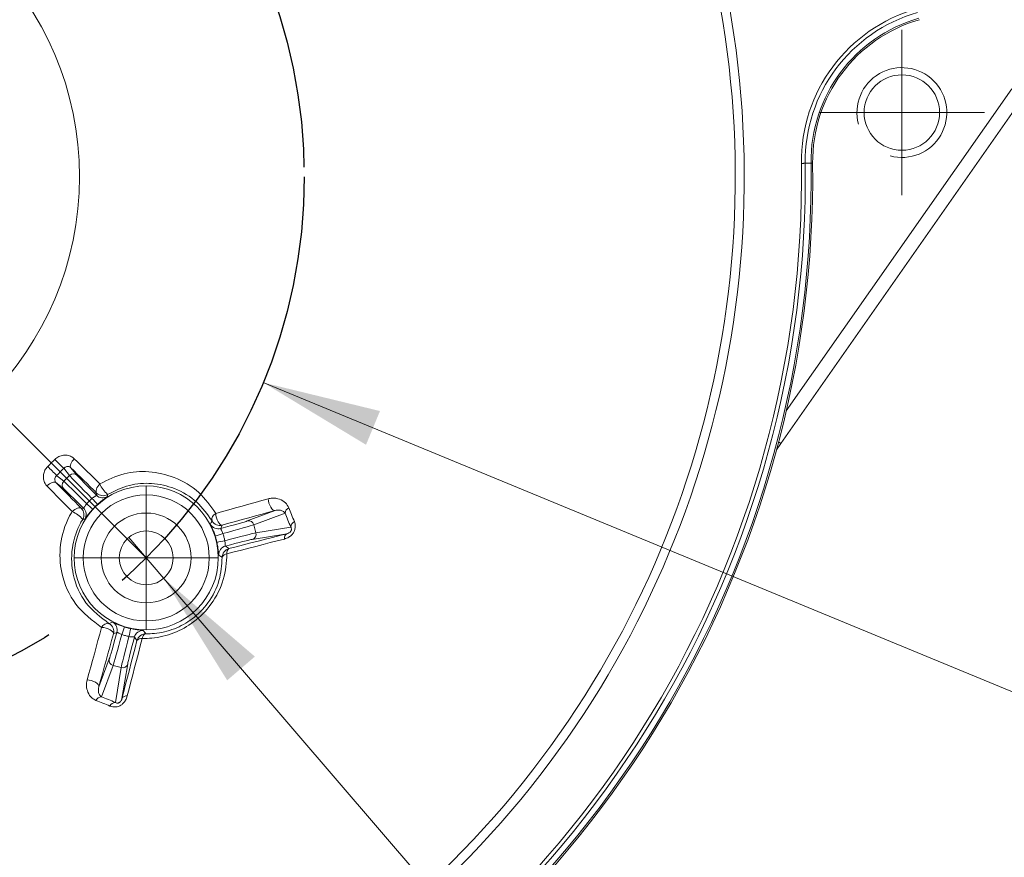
# Model space of a CAD drawing. Header units: millimetres. Extents: x 15 to 415, y 5 to 292.
# Tile 11 of 25: x 87 to 114, y 208 to 231. Entities that reach past the tile are written whole.
import ezdxf

# ---------------------------------------------------------------- set-up
doc = ezdxf.new("R2010")
doc.units = ezdxf.units.MM
doc.linetypes.add('CENTERX2', pattern=[20.32, 12.7, -2.54, 2.54, -2.54])
doc.styles.add('SLDTEXTSTYLE1', font='TXT', dxfattribs={"width": 0.75})
doc.dimstyles.new('SLDDIMSTYLE0', dxfattribs={"dimtxt": 3.5, "dimasz": 3.302, "dimexe": 0, "dimexo": 0.0625, "dimgap": 0.875, "dimtad": 0, "dimtih": 1, "dimtoh": 1, "dimdec": 4, "dimlfac": 2, "dimzin": 12, "dimdsep": 46, "dimtxsty": 'SLDTEXTSTYLE1', "dimsah": 1, "dimcen": 0.09, "dimazin": 3, "dimtfac": 1, "dimtofl": 0, "dimtmove": 0, "dimatfit": 3, "dimfxl": 1, "dimfrac": 2, "dimtolj": 1, "dimtzin": 12, "dimarcsym": 0})
doc.dimstyles.new('SLDDIMSTYLE1', dxfattribs={"dimtxt": 3.5, "dimasz": 3.302, "dimexe": 0, "dimexo": 0.0625, "dimgap": 0.875, "dimtad": 0, "dimtih": 1, "dimtoh": 1, "dimlfac": 2, "dimrnd": 1e-09, "dimzin": 12, "dimdsep": 46, "dimtxsty": 'SLDTEXTSTYLE1', "dimblk1": 'NONE', "dimsah": 1, "dimcen": 0, "dimadec": 0, "dimazin": 3, "dimtfac": 1, "dimtmove": 0, "dimatfit": 3, "dimldrblk": 'NONE', "dimfxl": 1, "dimfrac": 2, "dimtolj": 1, "dimtzin": 12, "dimarcsym": 0})
doc.dimstyles.new('SLDDIMSTYLE2', dxfattribs={"dimtxt": 3.5, "dimasz": 3.302, "dimexe": 0, "dimexo": 0.0625, "dimgap": 0.875, "dimtad": 0, "dimtih": 1, "dimtoh": 1, "dimlfac": 2, "dimrnd": 1e-09, "dimzin": 12, "dimdsep": 46, "dimtxsty": 'SLDTEXTSTYLE1', "dimsah": 1, "dimcen": 0, "dimadec": 0, "dimazin": 3, "dimtfac": 1, "dimtofl": 0, "dimtmove": 0, "dimatfit": 3, "dimfxl": 1, "dimfrac": 2, "dimtolj": 1, "dimtzin": 12, "dimarcsym": 0})

# ---------------------------------------------------------------- blocks, each defined once
blk = doc.blocks.new('_D')
at = {"color": 7, "linetype": 'Continuous', "lineweight": 0}
for p, q in [((79.888, 227.865), (79.888, 265.51)), ((91.202, 238.178), (107.215, 254.191))]:
    blk.add_line(p, q, dxfattribs=at)
for start, end in [(74.4106, 90), (45, 62.8886)]:
    blk.add_arc((79.888, 226.865), 37.645, start, end, dxfattribs=at)
for points in [[(79.888, 264.51), (83.165, 263.858), (83.209, 264.873)], [(106.507, 253.484), (104.416, 256.089), (103.73, 255.34)]]:
    blk.add_solid(points, dxfattribs=at)
at = {"color": 7, "linetype": 'Continuous', "lineweight": 0, "insert": (90.005, 263.687), "char_height": 3.5, "attachment_point": 1, "style": 'SLDTEXTSTYLE1'}
blk.add_mtext('45°', dxfattribs=at)
blk = doc.blocks.new('_D_1')
at = {"color": 7, "linetype": 'Continuous', "lineweight": 0}
for p, q in [((90.007, 216.827), (90.983, 215.689)), ((90.983, 215.689), (108.361, 195.426)), ((108.361, 195.426), (126.384, 195.426))]:
    blk.add_line(p, q, dxfattribs=at)
blk.add_solid([(90.983, 215.689), (92.747, 212.852), (93.518, 213.513)], dxfattribs=at)
at = {"color": 7, "linetype": 'Continuous', "lineweight": 0, "char_height": 3.5, "attachment_point": 1, "style": 'SLDTEXTSTYLE1'}
for s, insert in [('(x4) M', (109.949, 199.938)), ('3', (123.798, 199.938))]:
    blk.add_mtext(s, dxfattribs=dict(at, insert=insert))
blk = doc.blocks.new('_NONE')
blk = doc.blocks.new('_D_2')
at = {"color": 7, "linetype": 'Continuous', "lineweight": 0}
for p, q in [((93.752, 221.137), (115.135, 212.303)), ((115.135, 212.303), (127.173, 212.303))]:
    blk.add_line(p, q, dxfattribs=at)
blk.add_solid([(93.752, 221.137), (96.61, 219.407), (96.998, 220.346)], dxfattribs=at)
at = {"color": 7, "linetype": 'Continuous', "lineweight": 0, "char_height": 3.5, "attachment_point": 1, "style": 'SLDTEXTSTYLE1'}
for s, insert in [('%%c', (116.723, 216.815)), ('60', (122.001, 216.868))]:
    blk.add_mtext(s, dxfattribs=dict(at, insert=insert))
blk = doc.blocks.new('SW_CENTERMARKSYMBOL_5')
at = {"color": 0, "linetype": 'Continuous', "lineweight": 0}
for p, q in [((0, 1.25), (0, 2)), ((0, 0), (0, 1.25)), ((-1.25, 0), (-2, 0)), ((0, 0), (-1.25, 0)), ((0, 0), (0, -1.25)), ((0, 0), (1.25, 0)), ((1.25, 0), (2, 0)), ((0, -1.25), (0, -2))]:
    blk.add_line(p, q, dxfattribs=at)
blk = doc.blocks.new('SW_CENTERMARKSYMBOL_10')
at = {"color": 0, "linetype": 'Continuous', "lineweight": 0}
for p, q in [((0, 1.25), (0, 2.3)), ((0, 0), (0, 1.25)), ((-1.25, 0), (-2.3, 0)), ((0, 0), (-1.25, 0)), ((0, 0), (0, -1.25)), ((0, 0), (1.25, 0)), ((1.25, 0), (2.3, 0)), ((0, -1.25), (0, -2.3))]:
    blk.add_line(p, q, dxfattribs=at)

msp = doc.modelspace()

# ---------------------------------------------------------------- linework, layer by layer
at = {"color": 7, "linetype": 'Continuous', "lineweight": 15}
for p, q in [((108.301956, 220.354246), (114.576584, 229.315341)), ((114.904245, 229.085909), (108.152245, 219.443057)), ((108.991916, 227.241884), (108.829798, 227.239783)), ((108.152245, 219.443057), (108.029403, 219.262056)), ((88.36285, 218.552591), (88.199753, 218.751528)), ((88.397023, 218.769268), (88.573355, 218.554187)), ((88.198826, 218.179657), (87.983746, 218.35599)), ((88.001484, 218.553259), (88.200421, 218.390162)), ((88.200421, 218.390162), (88.36285, 218.552591)), ((89.108201, 218.002072), (89.115344, 218.063462)), ((88.689551, 217.637669), (88.750941, 217.644811)), ((93.307033, 217.285803), (94.08325, 217.57839)), ((94.35799, 217.5069), (93.488537, 217.179168)), ((92.608483, 217.170009), (92.567786, 217.075079)), ((93.488537, 217.179168), (93.547991, 216.957284)), ((93.547991, 216.957284), (94.515466, 217.116521)), ((94.406633, 216.932606), (93.444121, 216.774185)), ((89.174623, 212.669763), (89.46721, 213.44598)), ((89.573844, 213.264476), (89.246112, 212.395023)), ((89.795728, 213.205021), (89.573844, 213.264476)), ((89.636491, 212.237546), (89.795728, 213.205021)), ((89.978829, 213.308892), (89.820408, 212.34638))]:
    msp.add_line(p, q, dxfattribs=at)
at = {"color": 7, "linetype": 'CENTERX2'}
msp.add_line((90.494895, 216.258117), (79.888294, 226.864719), dxfattribs=at)
at = {"color": 8, "linetype": 'Continuous', "lineweight": 15}
msp.add_line((108.089254, 219.487164), (108.152245, 219.443057), dxfattribs=at)
at = {"color": 7, "linetype": 'Continuous', "lineweight": 15, "flags": 128}
for points in [[(108.829798, 227.239783), (108.818892, 227.239642), (108.80707, 227.239489), (108.794444, 227.239325), (108.781139, 227.239153), (108.76728, 227.238974), (108.753, 227.238787), (108.738441, 227.238599), (108.72374, 227.238409)], [(109.035847, 227.242455), (109.035123, 227.242444), (109.032964, 227.242416), (109.029387, 227.24237), (109.024429, 227.242305), (109.018136, 227.242225), (109.010569, 227.242126), (109.001801, 227.242012), (108.991916, 227.241884)], [(88.494089, 219.018666), (88.462363, 218.983107), (88.434726, 218.946187), (88.412195, 218.909262), (88.395594, 218.873684), (88.385534, 218.840762), (88.382386, 218.811704), (88.386262, 218.787577), (88.397023, 218.769268)], [(88.494089, 219.018666), (88.583824, 218.930425), (88.673344, 218.842416), (88.762647, 218.754639), (88.85173, 218.667098), (88.94059, 218.579794), (89.029227, 218.492731), (89.117638, 218.405911), (89.205819, 218.319334)], [(89.115344, 218.063462), (89.026345, 218.150839), (88.937117, 218.238464), (88.847659, 218.326333), (88.757975, 218.414445), (88.668066, 218.502796), (88.577936, 218.591384), (88.487588, 218.68021), (88.397023, 218.769268)], [(87.983746, 218.35599), (87.965434, 218.36675), (87.941308, 218.370627), (87.912251, 218.367478), (87.879329, 218.357418), (87.843752, 218.340818), (87.806825, 218.318286), (87.769905, 218.29065), (87.734347, 218.258923)], [(87.983746, 218.35599), (88.072802, 218.265424), (88.161628, 218.175076), (88.250216, 218.084946), (88.338568, 217.995038), (88.426679, 217.905354), (88.51455, 217.815897), (88.602174, 217.726668), (88.689551, 217.637669)], [(88.433678, 217.547193), (88.347101, 217.635374), (88.260282, 217.723785), (88.173218, 217.812422), (88.085915, 217.901284), (87.998373, 217.990366), (87.910597, 218.07967), (87.822587, 218.169189), (87.734347, 218.258923)], [(89.205819, 218.319334), (89.174259, 218.283613), (89.147024, 218.246298), (89.125116, 218.208762), (89.109336, 218.172378), (89.100266, 218.138484), (89.098237, 218.108325), (89.103325, 218.083007), (89.115344, 218.063462)], [(92.427682, 217.498181), (92.612971, 217.549362), (92.797533, 217.600378), (92.98136, 217.651227), (93.164431, 217.701903), (93.346737, 217.752403), (93.528263, 217.802725), (93.708994, 217.852863), (93.888918, 217.902814)], [(93.888918, 217.902814), (93.895162, 217.842936), (93.90929, 217.781581), (93.930397, 217.722669), (93.957137, 217.669966), (93.987801, 217.626837), (94.020428, 217.596039), (94.052938, 217.579539), (94.08325, 217.57839)], [(88.689551, 217.637669), (88.670005, 217.649688), (88.644688, 217.654776), (88.614528, 217.652747), (88.580635, 217.643677), (88.544252, 217.627897), (88.506713, 217.605988), (88.469399, 217.578753), (88.433678, 217.547193)], [(94.08325, 217.57839), (93.90166, 217.527976), (93.719254, 217.477374), (93.536047, 217.426587), (93.352053, 217.375617), (93.167285, 217.324471), (92.981758, 217.273152), (92.795487, 217.221663), (92.608483, 217.170009)], [(92.427682, 217.498181), (92.43516, 217.438643), (92.449579, 217.377369), (92.470016, 217.318272), (92.495166, 217.265129), (92.523421, 217.221333), (92.552979, 217.189685), (92.581949, 217.172204), (92.608483, 217.170009)], [(94.337539, 216.784496), (94.141358, 216.73396), (93.94411, 216.683101), (93.745819, 216.631925), (93.546501, 216.580438), (93.346177, 216.528643), (93.144867, 216.476546), (92.942593, 216.424155), (92.739371, 216.371471)], [(92.793669, 216.515757), (92.998771, 216.568927), (93.202919, 216.621805), (93.406092, 216.674383), (93.608272, 216.726657), (93.809434, 216.778621), (94.009562, 216.830271), (94.208634, 216.8816), (94.406633, 216.932606)], [(92.698551, 216.587053), (92.779321, 216.52666), (92.793669, 216.515757)], [(88.850198, 212.864093), (88.900149, 213.044019), (88.950287, 213.224751), (89.000608, 213.406275), (89.05111, 213.588582), (89.101786, 213.771654), (89.152634, 213.955478), (89.203651, 214.140043), (89.254832, 214.32533)], [(89.583004, 214.144531), (89.580808, 214.171062), (89.563327, 214.200033), (89.531679, 214.22959), (89.487885, 214.257848), (89.43474, 214.282998), (89.375644, 214.303435), (89.314369, 214.317852), (89.254832, 214.32533)], [(89.583004, 214.144531), (89.531349, 213.957527), (89.47986, 213.771253), (89.428541, 213.585726), (89.377396, 213.400959), (89.326426, 213.216965), (89.27564, 213.033759), (89.225036, 212.851353), (89.174623, 212.669763)], [(89.677934, 214.185227), (89.585248, 214.145474), (89.583004, 214.144531)], [(89.820408, 212.34638), (89.871412, 212.544378), (89.922741, 212.74345), (89.974391, 212.943579), (90.026355, 213.144742), (90.078629, 213.34692), (90.131208, 213.550094), (90.184084, 213.754241), (90.237256, 213.959344)], [(90.381541, 214.013641), (90.328858, 213.81042), (90.276465, 213.608144), (90.224369, 213.406835), (90.172576, 213.206512), (90.121088, 213.007194), (90.069912, 212.808902), (90.019054, 212.611656), (89.968517, 212.415474)], [(90.237256, 213.959344), (90.176324, 214.040436), (90.16596, 214.054461)], [(89.174623, 212.669763), (89.173474, 212.700075), (89.156974, 212.732584), (89.126175, 212.765213), (89.083046, 212.795876), (89.030344, 212.822616), (88.971432, 212.843723), (88.910076, 212.857849), (88.850198, 212.864093)]]:
    msp.add_lwpolyline(points, dxfattribs=at)
at = {"color": 7, "linetype": 'CENTERX2'}
msp.add_circle((79.888294, 226.864719), 15, dxfattribs=at)
at = {"color": 7, "linetype": 'Continuous', "lineweight": 15}
for centre, radius in [((79.888294, 226.864719), 8.75), ((111.51821, 228.652355), 1.05), ((90.494895, 216.258117), 2.004288), ((90.494895, 216.258117), 1.754326), ((90.494895, 216.258117), 1.25), ((90.494895, 216.258117), 0.75)]:
    msp.add_circle(centre, radius, dxfattribs=at)
for centre, radius, start, end in [((79.888294, 226.864719), 27.245412, 259.1560229, 12.8439771), ((79.888294, 226.864719), 26.995455, 259.1852753, 12.8147247), ((113.135502, 227.295582), 4.412132, 106, 180.7424767), ((113.135502, 227.295582), 4.306066, 106, 180.7424767), ((113.135502, 227.295582), 4.143934, 106, 180.7424767), ((113.135502, 227.295582), 4.1, 106, 180.7424767), ((79.888294, 226.864719), 28.837868, 297.0022365, 0.7424767), ((79.888294, 226.864719), 28.943934, 297.0022365, 0.7424767), ((79.888294, 226.864719), 29.106066, 297.0022365, 0.7424767), ((79.888294, 226.864719), 29.15, 297.0022365, 0.7424767), ((-18.863751, 325.616609), 150.919923, 314.94730503, 315.0527785), ((105.054355, 235.978968), 24.101085, 224.7935113, 225.6267568), ((70.77354, 201.698331), 24.101673, 44.3729585, 45.2061831), ((-19.569994, 326.323057), 152.26934, 314.94723296, 315.05273978), ((88.305634, 218.284106), 0.149391, 134.7717178, 224.3601478), ((88.468906, 218.447377), 0.149392, 45.6400785, 135.2281854), ((89.292107, 218.240318), 0.250046, 225.0151089, 301.2352602), ((89.885973, 218.594903), 0.733858, 202.0556135, 230.7612954), ((79.030527, 208.754285), 13.526914, 41.6547321, 42.6156174), ((89.284963, 218.178927), 0.250045, 225.015174, 302.1934791), ((95.370458, 217.6363), 5.961474, 176.246933, 176.8168656), ((88.158106, 216.867031), 0.733867, 39.2390381, 67.9443755), ((88.512695, 217.460906), 0.250046, 328.7646751, 44.9849364), ((88.574086, 217.46805), 0.250044, 327.8063285, 44.9849835), ((98.020922, 227.746977), 13.559964, 227.3854365, 228.3439799), ((94.557767, 217.478963), 0.201721, 118.7079402, 172.0393733), ((161.746494, 244.463967), 72.580259, 201.80263027, 202.13492946), ((161.215307, 244.359418), 71.897379, 201.80270827, 202.13508514), ((89.124348, 211.256395), 6.087862, 93.1889464, 93.7470428), ((92.515114, 217.326315), 0.192827, 116.9634879, 191.2067743), ((92.543829, 217.411554), 0.250048, 209.3908614, 284.9850805), ((93.344082, 217.141077), 0.149392, 14.7719498, 104.3591647), ((94.716954, 217.092567), 0.202907, 119.5438218, 173.2202958), ((92.503134, 217.316625), 0.250048, 207.8071362, 284.9843962), ((96.669476, 204.033603), 13.520437, 107.3843654, 108.3457163), ((89.721904, 229.969564), 13.558716, 281.6557753, 282.6144071), ((93.403845, 216.918044), 0.149391, 285.6402789, 15.2282441), ((94.482816, 216.806894), 0.146994, 121.2165221, 188.7645489), ((92.763335, 216.345544), 0.250047, 105.0157695, 182.1932778), ((92.858452, 216.274244), 0.250051, 105.0154532, 180.3770129), ((92.877479, 216.401857), 0.141412, 126.3469021, 192.4085996), ((92.748171, 216.223641), 0.148091, 93.4067002, 160.6955167), ((89.426696, 214.237901), 0.192824, 78.7924522, 153.0371144), ((89.341461, 214.209184), 0.250046, 345.0151657, 60.6095082), ((89.436385, 214.249877), 0.250051, 345.0162562, 62.1925624), ((102.739515, 210.077122), 13.541542, 161.6552966, 162.6151437), ((76.801427, 217.027279), 13.540334, 347.3847911, 348.3447238), ((90.40747, 213.989677), 0.250048, 87.8070158, 164.9842886), ((90.478766, 213.894564), 0.250047, 89.6224748, 164.9848954), ((90.351154, 213.875534), 0.14141, 77.5909688, 143.6530303), ((90.529371, 214.00484), 0.148092, 109.3047481, 176.5930892), ((89.611937, 213.408931), 0.149394, 165.6413158, 255.2276392), ((89.834967, 213.34917), 0.149394, 254.7727254, 344.3590461), ((89.274054, 212.195239), 0.201729, 97.9617604, 151.2908708), ((62.213474, 144.819715), 72.781769, 67.86537267, 68.19675204), ((89.946119, 212.270198), 0.146993, 81.2352924, 148.7837789), ((62.402863, 145.561017), 71.872294, 67.86475635, 68.19725013), ((89.660442, 212.036064), 0.202901, 96.7790903, 150.4570229)]:
    msp.add_arc(centre, radius, start, end, dxfattribs=at)
at = {"color": 7, "linetype": 'Continuous', "lineweight": 0}
msp.add_arc((111.51821, 228.652355), 1.25, 255, 195, dxfattribs=at)
at = {"color": 7, "linetype": 'Continuous', "lineweight": 15}
for centre, major_axis, ratio, start_param, end_param in [((88.894963, 217.691975), (-0.707107, 0.707107), 0.014836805, 4.805065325, 6.108652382), ((89.061037, 217.85805), (-0.707107, 0.707107), 0.014836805, 0.174532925, 1.478119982), ((89.167087, 217.964099), (0.601041, -0.601041), 0.017455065, 3.316125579, 4.631725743), ((88.788913, 217.585925), (-0.601041, 0.601041), 0.017455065, 4.793052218, 6.108652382), ((92.497802, 217.071637), (0.821037, 0.219996), 0.017455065, 4.793052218, 6.108652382), ((92.536619, 216.92677), (0.965926, 0.258819), 0.014836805, 4.805065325, 6.108652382), ((92.597407, 216.699909), (0.965926, 0.258819), 0.014836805, 0.174532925, 1.478119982), ((92.636223, 216.555042), (0.821037, 0.219996), 0.017455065, 0.174532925, 1.49013309), ((89.681376, 214.25521), (0.219996, 0.821037), 0.017455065, 3.316125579, 4.631725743), ((89.826242, 214.216393), (0.258819, 0.965926), 0.014836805, 3.316125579, 4.619712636), ((90.053104, 214.155606), (0.258819, 0.965926), 0.014836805, 1.663472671, 2.967059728), ((90.197971, 214.116789), (0.219996, 0.821037), 0.017455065, 1.651459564, 2.967059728)]:
    msp.add_ellipse(centre, major_axis=major_axis, ratio=ratio, start_param=start_param, end_param=end_param, dxfattribs=at)
for points, knots in [([(87.951007, 218.998456), (87.968305, 219.01414), (88.019166, 219.060257), (88.124763, 219.110952), (88.259455, 219.127689), (88.392091, 219.099362), (88.460095, 219.045561), (88.494089, 219.018666)], [0, 0, 0, 0, 0.1107280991, 0.3255779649, 0.5481303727, 0.7741177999, 1, 1, 1, 1]), ([(87.734347, 218.258923), (87.714547, 218.282474), (87.668054, 218.337778), (87.630896, 218.448509), (87.631, 218.576024), (87.670428, 218.701365), (87.726508, 218.768451), (87.754558, 218.802006)], [0, 0, 0, 0, 0.161165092, 0.378447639, 0.588204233, 0.794029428, 1, 1, 1, 1]), ([(88.397023, 218.769268), (88.385122, 218.778329), (88.361628, 218.796219), (88.314742, 218.804199), (88.265861, 218.796127), (88.225832, 218.775664), (88.206267, 218.757557), (88.199753, 218.751528)], [0, 0, 0, 0, 0.242742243, 0.479242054, 0.699853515, 0.900062, 1, 1, 1, 1]), ([(89.205819, 218.319334), (89.42719, 218.427215), (89.869076, 218.642559), (90.59744, 218.686148), (91.321564, 218.519565), (91.982641, 218.124146), (92.282335, 217.702615), (92.427682, 217.498181)], [0, 0, 0, 0, 0.179291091, 0.357888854, 0.555305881, 0.784331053, 1, 1, 1, 1]), ([(88.001484, 218.553259), (87.990625, 218.540559), (87.968361, 218.514516), (87.952174, 218.468212), (87.950083, 218.422362), (87.961441, 218.383458), (87.977041, 218.364247), (87.983746, 218.35599)], [0, 0, 0, 0, 0.187243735, 0.383938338, 0.596491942, 0.826583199, 1, 1, 1, 1]), ([(92.325964, 217.288839), (92.194669, 217.472977), (91.924302, 217.852161), (91.329914, 218.207334), (90.678249, 218.35725), (90.022644, 218.319036), (89.621576, 218.123788), (89.421769, 218.026517)], [0, 0, 0, 0, 0.2182526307, 0.4494348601, 0.6472002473, 0.8242391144, 1, 1, 1, 1]), ([(88.839972, 217.76786), (88.863508, 217.792717), (88.910582, 217.842431), (88.960296, 217.889504), (88.985153, 217.913041)], [0, 0, 0, 0, 0.499995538, 1, 1, 1, 1]), ([(88.985153, 217.913041), (88.997995, 217.923166), (89.024195, 217.943822), (89.059183, 217.966112), (89.087791, 217.983128), (89.108035, 217.994957), (89.108147, 217.999734), (89.108201, 218.002072)], [0, 0, 0, 0, 0.208982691, 0.426336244, 0.585022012, 0.796852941, 1, 1, 1, 1]), ([(89.418182, 217.967326), (89.415217, 217.964613), (89.409205, 217.95911), (89.365325, 217.928434), (89.302992, 217.882816), (89.226207, 217.823448), (89.166354, 217.770486), (89.137344, 217.744816)], [0, 0, 0, 0, 0.213835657, 0.433682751, 0.592453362, 0.802470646, 1, 1, 1, 1]), ([(93.888918, 217.902814), (93.925483, 217.910297), (94.035171, 217.932743), (94.206731, 217.901779), (94.372139, 217.810452), (94.433589, 217.703412), (94.460871, 217.655888)], [0, 0, 0, 0, 0.152702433, 0.458077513, 0.759394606, 1, 1, 1, 1]), ([(89.254832, 214.32533), (88.994315, 214.521146), (88.482544, 214.905818), (88.112087, 215.757798), (88.063869, 216.626466), (88.242224, 217.21956), (88.410065, 217.506784), (88.433678, 217.547193)], [0, 0, 0, 0, 0.279621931, 0.549303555, 0.756979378, 0.965809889, 1, 1, 1, 1]), ([(88.750941, 217.644811), (88.753022, 217.644704), (88.757504, 217.644474), (88.768224, 217.662358), (88.78424, 217.689396), (88.806376, 217.724938), (88.828435, 217.753121), (88.839972, 217.76786)], [0, 0, 0, 0, 0.183190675, 0.394467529, 0.543384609, 0.761203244, 1, 1, 1, 1]), ([(89.008197, 217.615669), (89.005499, 217.612705), (88.975804, 217.580068), (88.920304, 217.514969), (88.863024, 217.440478), (88.820234, 217.381502), (88.792879, 217.342434), (88.787976, 217.337251), (88.785687, 217.334831)], [0, 0, 0, 0, 0.020545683, 0.226214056, 0.437660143, 0.587414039, 0.807343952, 1, 1, 1, 1]), ([(89.137344, 217.744816), (89.115085, 217.724025), (89.070568, 217.682444), (89.028987, 217.637927), (89.008197, 217.615669)], [0, 0, 0, 0, 0.500004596, 1, 1, 1, 1]), ([(94.35799, 217.5069), (94.343041, 217.523436), (94.307722, 217.562506), (94.230217, 217.587452), (94.152582, 217.594398), (94.100041, 217.582267), (94.08325, 217.57839)], [0, 0, 0, 0, 0.227770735, 0.538140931, 0.852398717, 1, 1, 1, 1]), ([(88.726496, 217.331243), (88.705211, 217.294858), (88.572922, 217.068721), (88.478596, 216.78302), (88.403696, 216.300795), (88.436803, 215.714278), (88.769932, 214.950481), (89.229609, 214.603901), (89.464173, 214.427048)], [0, 0, 0, 0, 0.033375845, 0.207433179, 0.239074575, 0.44579112, 0.717198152, 1, 1, 1, 1]), ([(92.281961, 217.199978), (92.283568, 217.203162), (92.291604, 217.219083), (92.306385, 217.248704), (92.319281, 217.27514), (92.325964, 217.288839)], [0, 0, 0, 0, 0.107507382, 0.537536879, 1, 1, 1, 1]), ([(94.616902, 217.269092), (94.629218, 217.22877), (94.64896, 217.164135), (94.637405, 217.059683), (94.604055, 216.973969), (94.543753, 216.894522), (94.452846, 216.823102), (94.379731, 216.798623), (94.337539, 216.784496)], [0, 0, 0, 0, 0.2191438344, 0.3512832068, 0.4869450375, 0.6223568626, 0.7820740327, 1, 1, 1, 1]), ([(92.413919, 216.86686), (92.412701, 216.870678), (92.399285, 216.912715), (92.370657, 216.993328), (92.334786, 217.080179), (92.305105, 217.146723), (92.284949, 217.18995), (92.282912, 217.196786), (92.281961, 217.199978)], [0, 0, 0, 0, 0.020547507, 0.226214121, 0.437661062, 0.587413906, 0.807344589, 1, 1, 1, 1]), ([(92.567786, 217.075079), (92.566652, 217.07333), (92.564212, 217.069564), (92.574339, 217.051337), (92.589747, 217.023949), (92.609459, 216.987006), (92.622837, 216.953812), (92.629834, 216.936453)], [0, 0, 0, 0, 0.183190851, 0.394469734, 0.543385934, 0.76121047, 1, 1, 1, 1]), ([(94.406633, 216.932606), (94.424923, 216.937942), (94.454026, 216.946432), (94.491067, 216.970542), (94.511167, 216.991691), (94.521669, 217.006772), (94.529555, 217.023445), (94.535691, 217.046707), (94.534548, 217.075301), (94.526239, 217.098825), (94.518315, 217.111841), (94.515466, 217.116521)], [0, 0, 0, 0, 0.2665360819, 0.4241078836, 0.4783780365, 0.5288220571, 0.5739950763, 0.6285826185, 0.7475270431, 0.9092130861, 1, 1, 1, 1]), ([(92.46119, 216.690442), (92.454314, 216.720113), (92.440561, 216.779456), (92.4228, 216.837725), (92.413919, 216.86686)], [0, 0, 0, 0, 0.500000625, 1, 1, 1, 1]), ([(92.513471, 216.335974), (92.512603, 216.339898), (92.510843, 216.347854), (92.506218, 216.401197), (92.497878, 216.477986), (92.484856, 216.574167), (92.468916, 216.652483), (92.46119, 216.690442)], [0, 0, 0, 0, 0.213835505, 0.433683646, 0.592452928, 0.802469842, 1, 1, 1, 1]), ([(92.629834, 216.936453), (92.639592, 216.90364), (92.659107, 216.838016), (92.675018, 216.771425), (92.682973, 216.73813)], [0, 0, 0, 0, 0.500001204, 1, 1, 1, 1]), ([(92.682973, 216.73813), (92.68532, 216.721945), (92.690108, 216.688928), (92.691919, 216.647482), (92.69235, 216.6142), (92.692474, 216.590754), (92.696554, 216.58827), (92.698551, 216.587053)], [0, 0, 0, 0, 0.208984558, 0.426338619, 0.585021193, 0.796852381, 1, 1, 1, 1]), ([(92.739371, 216.371471), (92.722727, 216.133178), (92.689343, 215.655236), (92.34774, 214.975788), (91.844118, 214.461712), (91.261324, 214.141883), (90.76362, 214.021004), (90.471768, 214.015379), (90.381541, 214.013641)], [0, 0, 0, 0, 0.2021310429, 0.4054137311, 0.5840613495, 0.7486143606, 0.9222832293, 1, 1, 1, 1]), ([(90.480413, 214.144605), (90.561774, 214.146081), (90.82357, 214.150828), (91.271888, 214.258532), (91.799889, 214.547222), (92.25733, 215.014018), (92.564922, 215.630617), (92.593879, 216.058125), (92.608406, 216.272598)], [0, 0, 0, 0, 0.078667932, 0.253132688, 0.416791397, 0.593673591, 0.796153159, 1, 1, 1, 1]), ([(92.608406, 216.272598), (92.606453, 216.273927), (92.592808, 216.283213), (92.56135, 216.304449), (92.53146, 216.32413), (92.513471, 216.335974)], [0, 0, 0, 0, 0.062353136, 0.435697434, 1, 1, 1, 1]), ([(89.464173, 214.427048), (89.465886, 214.42788), (89.480337, 214.434896), (89.509957, 214.44941), (89.537864, 214.463431), (89.553034, 214.471052)], [0, 0, 0, 0, 0.057819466, 0.48784873, 1, 1, 1, 1]), ([(89.553034, 214.471052), (89.556866, 214.469841), (89.564638, 214.467385), (89.613145, 214.444723), (89.683815, 214.413549), (89.773623, 214.376737), (89.849416, 214.351382), (89.886152, 214.339093)], [0, 0, 0, 0, 0.213835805, 0.433682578, 0.592452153, 0.802469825, 1, 1, 1, 1]), ([(89.886152, 214.339093), (89.915286, 214.330212), (89.973555, 214.312449), (90.032899, 214.298698), (90.062571, 214.291822)], [0, 0, 0, 0, 0.5000004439, 1, 1, 1, 1]), ([(90.062571, 214.291822), (90.066486, 214.290968), (90.109599, 214.281573), (90.193724, 214.266052), (90.286877, 214.253696), (90.359345, 214.246126), (90.40686, 214.241969), (90.413799, 214.240315), (90.417038, 214.239543)], [0, 0, 0, 0, 0.02054631, 0.226212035, 0.437660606, 0.587412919, 0.807344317, 1, 1, 1, 1]), ([(90.417038, 214.239543), (90.418992, 214.236559), (90.428763, 214.221639), (90.449795, 214.189833), (90.469073, 214.161356), (90.480413, 214.144605)], [0, 0, 0, 0, 0.093336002, 0.466679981, 1, 1, 1, 1]), ([(89.81656, 214.123179), (89.801371, 214.129239), (89.770382, 214.141602), (89.733584, 214.160757), (89.704545, 214.177025), (89.684178, 214.188641), (89.679986, 214.186349), (89.677934, 214.185227)], [0, 0, 0, 0, 0.208983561, 0.426339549, 0.585022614, 0.796853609, 1, 1, 1, 1]), ([(90.014882, 214.070039), (89.981587, 214.077995), (89.914997, 214.093906), (89.849373, 214.113422), (89.81656, 214.123179)], [0, 0, 0, 0, 0.499998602, 1, 1, 1, 1]), ([(90.16596, 214.054461), (90.165012, 214.056317), (90.162971, 214.060315), (90.142123, 214.060655), (90.1107, 214.061005), (90.068851, 214.062407), (90.033414, 214.067418), (90.014882, 214.070039)], [0, 0, 0, 0, 0.183190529, 0.394468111, 0.543385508, 0.76120612, 1, 1, 1, 1]), ([(89.097124, 212.292142), (89.05968, 212.312184), (88.958935, 212.366109), (88.867406, 212.509161), (88.820334, 212.686679), (88.840517, 212.806582), (88.850198, 212.864093)], [0, 0, 0, 0, 0.186043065, 0.500560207, 0.760444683, 1, 1, 1, 1]), ([(89.174623, 212.669763), (89.169303, 212.643218), (89.157901, 212.586327), (89.170021, 212.505531), (89.195724, 212.437631), (89.233037, 212.40608), (89.246112, 212.395023)], [0, 0, 0, 0, 0.235630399, 0.504998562, 0.826532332, 1, 1, 1, 1]), ([(89.968517, 212.415474), (89.955721, 212.37662), (89.932266, 212.305399), (89.864676, 212.215423), (89.782545, 212.150375), (89.688845, 212.113294), (89.582059, 212.105117), (89.519094, 212.125002), (89.48392, 212.13611)], [0, 0, 0, 0, 0.201025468, 0.368482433, 0.501155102, 0.654598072, 0.80705491, 1, 1, 1, 1]), ([(89.636491, 212.237546), (89.648486, 212.230719), (89.666577, 212.220422), (89.695947, 212.217408), (89.714556, 212.219586), (89.727898, 212.222882), (89.740502, 212.22856), (89.752636, 212.235613), (89.764091, 212.244226), (89.785005, 212.265157), (89.807195, 212.300918), (89.815479, 212.32942), (89.820408, 212.34638)], [0, 0, 0, 0, 0.224954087, 0.33926061, 0.366571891, 0.421037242, 0.46591781, 0.479788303, 0.536117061, 0.583960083, 0.752442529, 1, 1, 1, 1])]:
    msp.add_open_spline(points, degree=3, knots=knots, dxfattribs=at)

# ---------------------------------------------------------------- block references
at = {"color": 7, "linetype": 'Continuous', "lineweight": 0}
for name, p in [('SW_CENTERMARKSYMBOL_10', (111.51821, 228.652355)), ('SW_CENTERMARKSYMBOL_5', (90.494895, 216.258117))]:
    msp.add_blockref(name, p, dxfattribs=at)

# ---------------------------------------------------------------- dimensions: what is measured, and where the dimension line sits
dim = msp.add_angular_dim_2l(base=(102.045152, 257.29876), line1=((90.494895, 237.471321), (79.888294, 226.864719)), line2=((79.888294, 193.202239), (79.888294, 226.864719)), dimstyle='SLDDIMSTYLE0', dxfattribs=at)
dim.commit()
dim.dimension.update_dxf_attribs({"geometry": '_D', "text_midpoint": (93.524569, 261.95331), "dimtype": 162})
dim = msp.add_diameter_dim_2p(p1=(66.024831, 232.592232), p2=(93.751756, 221.137205), dimstyle='SLDDIMSTYLE2', dxfattribs=at)
dim.commit()
dim.dimension.update_dxf_attribs({"geometry": '_D_2', "text_midpoint": (121.947862, 215.107837), "dimtype": 163})
dim = msp.add_diameter_dim_2p(p1=(90.006638, 216.827419), p2=(90.983152, 215.688815), text='(x4) M<>', dimstyle='SLDDIMSTYLE1', override={"dimpost": '<>'}, dxfattribs=at)
dim.commit()
dim.dimension.update_dxf_attribs({"geometry": '_D_1', "text_midpoint": (118.166627, 198.204076), "dimtype": 163})

doc.saveas('drawing.dxf')
